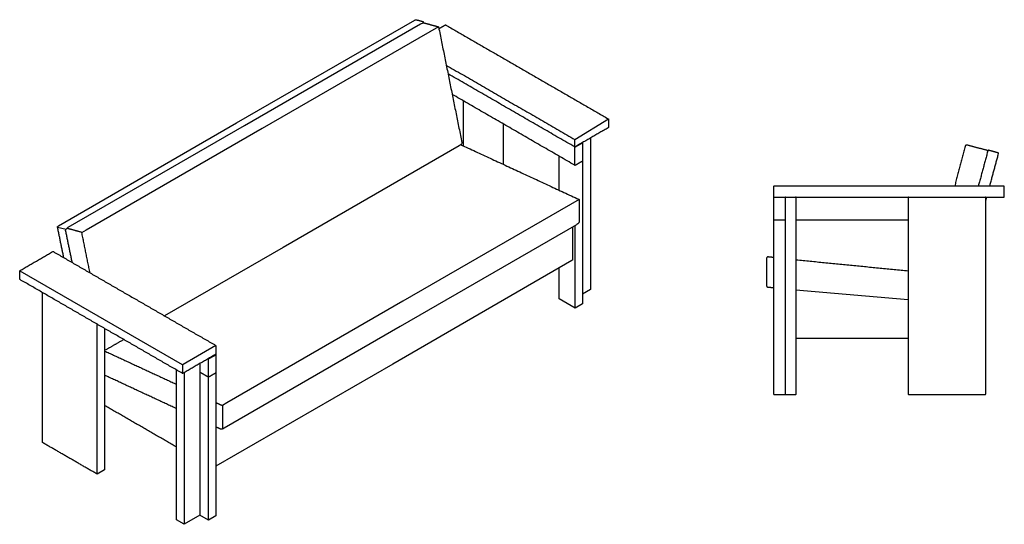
# Model space of a CAD drawing. Header units: millimetres. Extents: x -3703 to 3703, y -754 to 754.
# Tile 1 of 2: x -3703 to -760, y -754 to 754. Entities that reach past the tile are written whole.
import ezdxf

# ---------------------------------------------------------------- set-up
doc = ezdxf.new("R2010")
doc.units = ezdxf.units.MM
doc.layers.add('Défaut', color=7, linetype='Continuous', true_color=0x000000)

msp = doc.modelspace()

# ---------------------------------------------------------------- linework, layer by layer
at = {"layer": 'Défaut', "lineweight": -3}
for points in [[(-3587.1, 138), (-3054.6, 445.5), (-2522, 752.9)], [(-3557.8, 133.8), (-3031.4, 437.7), (-2505, 741.6)], [(-2497.2, 747.9), (-2496.5, 744.6)], [(-2451.6, 732.6), (-2977.9, 428.8), (-3504.2, 124.9), (-3518.2, 116.8)], [(-2422.5, 592.3), (-2422.5, 592.3), (-2422.5, 590.7)], [(-2421.6, 592.7), (-2421.6, 592.7), (-2421.6, 592.7)], [(-1997, 400.5), (-1997, -52.7), (-2020.3, -66.1)], [(-2389.3, 377.1), (-2915.7, 73.2), (-3270, -131.3)], [(-2031, 216.4), (-2557.4, -87.4), (-3083.7, -391.3), (-3097.2, -399.1), (-3097.2, -469.3)], [(-1447.8, 223.8), (-1449.8, 223.8), (-1449.8, 157.8)], [(-1448, 155.8), (-1414.8, 155.8)], [(-2039.1, 140.9), (-2565.4, -163), (-3091.7, -466.9)], [(-2050.7, 134.2), (-2050.7, 36.3)], [(-2053, 34), (-2588.1, -275), (-3116.5, -580.1)], [(-3702.9, 3.7), (-3217.8, -276.4), (-3216.1, -277.4)], [(-2042.8, -107.7), (-2090.1, -80.4), (-2090.1, 12.5)], [(-1381.8, -53.2), (-1360.6, -55.3), (-1047.4, -82.4)], [(-3164.6, -273.6), (-3164.6, -726.8), (-3211.9, -754.1)], [(-3116.5, -303.5), (-3116.5, -727.6), (-3116.5, -728.8), (-3138.8, -741.7), (-3139, -741.5), (-3164.6, -726.8)], [(-1447.8, -366.2), (-1412.8, -366.2), (-1383.8, -366.2)]]:
    msp.add_lwpolyline(points, dxfattribs=at)
at = {"layer": 'Défaut'}
for points in [[(-2043.3, 318.8), (-2043.3, 395.9), (-1943, 457.4)], [(-2041.8, 374.6), (-2043.2, 373.8), (-2043.3, 373.8)], [(-2020.3, 329.4), (-2020.3, -94.7), (-2042.8, -107.7), (-2042.8, 138.7)], [(-3590.2, 134.3), (-3564.6, 128)], [(-3449.2, -168.8), (-3449.2, -591.1), (-3471.7, -604.1), (-3471.7, -155.8)], [(-3116.8, -220), (-3214.4, -276.4), (-3216.1, -277.4), (-3216.1, -303)], [(-3138.8, -741.7), (-3139, -314.1), (-3139, -259.8), (-3139.9, -259.3)], [(-3211.9, -300.9), (-3211.9, -754.1), (-3234.4, -741.1), (-3234.4, -292.8)]]:
    msp.add_lwpolyline(points, dxfattribs=at)
at = {"layer": 'Défaut', "lineweight": -3, "extrusion": (0, 0, -1)}
msp.add_arc((2051.7, 36.3), 1, 180, 222.0609, dxfattribs=at)
at = {"layer": 'Défaut', "lineweight": -3}
for points, knots in [([(-2522, 752.9), (-2521.3, 753.4), (-2520.4, 753.7), (-2519.6, 753.9), (-2519.1, 754), (-2518.6, 754.1), (-2518.1, 754), (-2518, 754), (-2517.9, 754), (-2517.8, 754)], [1983.042263, 1983.042263, 1983.042263, 1983.042263, 1985.987128, 1985.987128, 1985.987128, 1987.755564, 1987.755564, 1987.755564, 1988.055532, 1988.055532, 1988.055532, 1988.055532]), ([(-2505, 741.6), (-2503.1, 742.7), (-2500.9, 743.7), (-2498.8, 744.2), (-2497.5, 744.5), (-2496.1, 744.8), (-2494.7, 744.6), (-2494.5, 744.6), (-2494.2, 744.5), (-2493.9, 744.5)], [1880.832708, 1880.832708, 1880.832708, 1880.832708, 1888.631931, 1888.631931, 1888.631931, 1893.259764, 1893.259764, 1893.259764, 1894.198326, 1894.198326, 1894.198326, 1894.198326]), ([(-2497.3, 748.3), (-2497.3, 748.3), (-2497.3, 748.2), (-2497.2, 748.2), (-2497.2, 748.1), (-2497.2, 748.1), (-2497.2, 748), (-2497.2, 748), (-2497.2, 748), (-2497.2, 747.9)], [2017.8909132, 2017.8909132, 2017.8909132, 2017.8909132, 2018.0475956, 2018.0475956, 2018.0475956, 2018.2131025, 2018.2131025, 2018.2131025, 2018.3267466, 2018.3267466, 2018.3267466, 2018.3267466]), ([(-2452.9, 733.3), (-2452.5, 733.2), (-2452.1, 733), (-2451.7, 732.8), (-2451.6, 732.6), (-2451.4, 732.5), (-2451.2, 732.3), (-2451.2, 732.2), (-2451.2, 732.2), (-2451.2, 732.1), (-2451.1, 732.1), (-2451.1, 732.1), (-2451, 731.9), (-2450.9, 731.6), (-2450.9, 731.4)], [1954.197238, 1954.197238, 1954.197238, 1954.197238, 1955.536036, 1955.536036, 1955.536036, 1956.258798, 1956.258798, 1956.258798, 1956.402472, 1956.402472, 1956.475966, 1956.475966, 1956.475966, 1957.193601, 1957.193601, 1957.193601, 1957.193601]), ([(-2422, 592), (-2422.1, 592), (-2422.2, 592.1), (-2422.4, 592.2), (-2422.4, 592.2), (-2422.5, 592.3), (-2422.5, 592.3), (-2422.5, 592.3)], [1104.178999, 1104.178999, 1104.178999, 1104.178999, 1104.640818, 1104.640818, 1105.107377, 1105.107377, 1105.516286, 1105.516286, 1105.516286, 1105.516286]), ([(-2381.3, 386.8), (-2381.3, 386.7), (-2381.3, 386.6), (-2381.2, 386.6), (-2381.2, 386.1), (-2381.3, 385.5), (-2381.4, 385.1), (-2381.8, 383.9), (-2382.6, 382.7), (-2383.4, 381.9), (-2383.5, 381.7), (-2383.6, 381.6), (-2383.8, 381.4)], [2342.866683, 2342.866683, 2342.866683, 2342.866683, 2343.066509, 2343.066509, 2343.066509, 2344.669337, 2344.669337, 2344.669337, 2348.96834, 2348.96834, 2348.96834, 2349.612983, 2349.612983, 2349.612983, 2349.612983]), ([(-2020.3, 386.1), (-2020.3, 386.1), (-2020.3, 386), (-2020.4, 386), (-2020.5, 386), (-2020.6, 385.9), (-2020.8, 385.8), (-2020.9, 385.7)], [535.623023, 535.623023, 535.623023, 535.623023, 536.091734, 536.091734, 536.560567, 536.560567, 537.024637, 537.024637, 537.024637, 537.024637]), ([(-2090.1, 343.7), (-2090.1, 343.8), (-2090.1, 343.8), (-2090.1, 343.9), (-2090, 344.2), (-2090, 344.4), (-2089.8, 344.7)], [519.424214, 519.424214, 519.424214, 519.424214, 519.665574, 519.665574, 519.665574, 520.478655, 520.478655, 520.478655, 520.478655]), ([(-2089.8, 344.7), (-2089.7, 344.9), (-2089.5, 345.1), (-2089.3, 345.3), (-2089.3, 345.3), (-2089.3, 345.3), (-2089.2, 345.3)], [520.4786551, 520.4786551, 520.4786551, 520.4786551, 521.2917367, 521.2917367, 521.2917367, 521.3411401, 521.3411401, 521.3411401, 521.3411401]), ([(-2020.3, 332.5), (-2020.3, 332.1), (-2020.5, 331.7), (-2020.8, 331.4), (-2020.8, 331.3), (-2020.9, 331.2), (-2021, 331.1), (-2021.1, 331), (-2021.2, 331), (-2021.3, 330.9)], [66.151202, 66.151202, 66.151202, 66.151202, 67.458019, 67.458019, 67.458019, 67.793193, 67.793193, 67.793193, 68.20927, 68.20927, 68.20927, 68.20927]), ([(-2020.3, 332.7), (-2020.3, 332.7), (-2020.3, 332.7), (-2020.3, 332.6), (-2020.3, 332.6), (-2020.3, 332.5)], [66.01, 66.01, 66.01, 66.01, 66.054326, 66.054326, 66.1512018, 66.1512018, 66.1512018, 66.1512018]), ([(-2042.8, 318.8), (-2043, 318.8), (-2043.3, 318.8), (-2043.5, 318.9), (-2043.6, 319), (-2043.7, 319), (-2043.7, 319)], [98.192471, 98.192471, 98.192471, 98.192471, 98.970635, 98.970635, 98.970635, 99.201981, 99.201981, 99.201981, 99.201981]), ([(-2041.8, 319), (-2041.9, 319), (-2042, 319), (-2042, 319), (-2042.3, 318.8), (-2042.5, 318.8), (-2042.8, 318.8)], [97.20927, 97.20927, 97.20927, 97.20927, 97.409292, 97.409292, 97.409292, 98.1924709, 98.1924709, 98.1924709, 98.1924709]), ([(-1449.3, 256.2), (-1449.4, 256), (-1449.6, 255.9), (-1449.7, 255.6), (-1449.8, 255.4), (-1449.8, 255.1), (-1449.8, 254.8)], [1446.7464, 1446.7464, 1446.7464, 1446.7464, 1447.458923, 1447.458923, 1447.458923, 1448.327599, 1448.327599, 1448.327599, 1448.327599]), ([(-760.4, 256.2), (-760.6, 256.4), (-760.8, 256.5), (-761, 256.6), (-761.3, 256.7), (-761.6, 256.8), (-761.8, 256.8)], [2201.911602, 2201.911602, 2201.911602, 2201.911602, 2202.624124, 2202.624124, 2202.624124, 2203.492801, 2203.492801, 2203.492801, 2203.492801]), ([(-2032.1, 217.3), (-2031.7, 217.2), (-2031.3, 216.9), (-2031, 216.4), (-2031, 216.4), (-2031, 216.4), (-2031, 216.4), (-2030.8, 216.1), (-2030.8, 215.7), (-2030.8, 215.3)], [553.927916, 553.927916, 553.927916, 553.927916, 555.454623, 555.454623, 555.454623, 555.500981, 555.500981, 555.500981, 556.624851, 556.624851, 556.624851, 556.624851]), ([(-1045.4, 223.8), (-1045.7, 223.8), (-1046, 223.7), (-1046.3, 223.6), (-1046.6, 223.4), (-1046.8, 223.2), (-1047, 222.9), (-1047.1, 222.9), (-1047.1, 222.9), (-1047.1, 222.8), (-1047.3, 222.5), (-1047.4, 222.2), (-1047.4, 221.8)], [-3.173374, -3.173374, -3.173374, -3.173374, -2.237751, -2.237751, -2.237751, -1.212742, -1.212742, -1.212742, -1.074688, -1.074688, -1.074688, 0, 0, 0, 0]), ([(-815.6, 222.7), (-815.6, 222.7), (-815.6, 222.8), (-815.7, 222.8), (-815.7, 222.9), (-815.7, 222.9), (-815.7, 222.9), (-815.9, 223.2), (-816.2, 223.4), (-816.5, 223.6), (-816.8, 223.7), (-817.1, 223.8), (-817.4, 223.8)], [1409.436986, 1409.436986, 1409.436986, 1409.436986, 1409.557613, 1409.557613, 1409.557613, 1409.695668, 1409.695668, 1409.695668, 1410.720676, 1410.720676, 1410.720676, 1411.6563, 1411.6563, 1411.6563, 1411.6563]), ([(-760.4, 224.4), (-760.3, 224.6), (-760.1, 224.7), (-760, 225), (-759.9, 225.2), (-759.8, 225.5), (-759.8, 225.8)], [2169.330403, 2169.330403, 2169.330403, 2169.330403, 2170.042285, 2170.042285, 2170.042285, 2170.911602, 2170.911602, 2170.911602, 2170.911602]), ([(-2030.8, 150.1), (-2030.8, 149.9), (-2030.8, 149.7), (-2030.8, 149.5), (-2030.9, 149.2), (-2031, 148.9), (-2031.1, 148.6), (-2031.3, 148), (-2031.7, 147.3), (-2032.1, 146.8), (-2032.4, 146.4), (-2032.7, 146), (-2033, 145.7), (-2034.3, 144.2), (-2036, 142.8), (-2037.7, 141.7), (-2038.1, 141.4), (-2038.6, 141.1), (-2039.1, 140.9)], [636.576093, 636.576093, 636.576093, 636.576093, 637.142743, 637.142743, 637.142743, 638.154393, 638.154393, 638.154393, 640.471814, 640.471814, 640.471814, 642.030341, 642.030341, 642.030341, 649.127133, 649.127133, 649.127133, 651.072251, 651.072251, 651.072251, 651.072251]), ([(-1449.8, 157.8), (-1449.8, 157.5), (-1449.8, 157.2), (-1449.6, 156.9), (-1449.5, 156.6), (-1449.3, 156.3), (-1449, 156.1), (-1449, 156.1), (-1449, 156.1), (-1448.9, 156.1), (-1448.7, 155.9), (-1448.3, 155.8), (-1448, 155.8)], [602.154362, 602.154362, 602.154362, 602.154362, 603.084109, 603.084109, 603.084109, 604.07517, 604.07517, 604.07517, 604.205722, 604.205722, 604.205722, 605.206734, 605.206734, 605.206734, 605.206734]), ([(-1448, 155.8), (-1448.3, 155.8), (-1448.5, 155.7), (-1448.7, 155.6), (-1449, 155.4), (-1449.3, 155.2), (-1449.5, 154.9), (-1449.5, 154.9), (-1449.5, 154.9), (-1449.6, 154.8), (-1449.7, 154.5), (-1449.8, 154.2), (-1449.8, 153.8)], [-3.018449, -3.018449, -3.018449, -3.018449, -2.237751, -2.237751, -2.237751, -1.212742, -1.212742, -1.212742, -1.074688, -1.074688, -1.074688, 0, 0, 0, 0]), ([(-3590.2, 134.3), (-3590.2, 134.3), (-3590.2, 134.3), (-3590.2, 134.3), (-3590.2, 134.5), (-3590.2, 134.7), (-3590.1, 134.9), (-3590, 135.2), (-3589.8, 135.5), (-3589.7, 135.8)], [471.01, 471.01, 471.01, 471.01, 471.053548, 471.053548, 471.053548, 471.736035, 471.736035, 471.736035, 472.811651, 472.811651, 472.811651, 472.811651]), ([(-3589.7, 135.8), (-3589.6, 136), (-3589.4, 136.1), (-3589.3, 136.3), (-3588.7, 136.9), (-3587.9, 137.5), (-3587.1, 138)], [472.811651, 472.811651, 472.811651, 472.811651, 473.534251, 473.534251, 473.534251, 476.683158, 476.683158, 476.683158, 476.683158]), ([(-3565.8, 124.2), (-3565.8, 124.2), (-3565.9, 124.3), (-3565.9, 124.3), (-3565.9, 124.9), (-3565.8, 125.5), (-3565.7, 125.9), (-3565.4, 126.7), (-3565, 127.4), (-3564.6, 128)], [377.044852, 377.044852, 377.044852, 377.044852, 377.230174, 377.230174, 377.230174, 378.973662, 378.973662, 378.973662, 381.543385, 381.543385, 381.543385, 381.543385]), ([(-3564.6, 128), (-3564.2, 128.5), (-3563.8, 129), (-3563.4, 129.4), (-3561.8, 131.1), (-3559.8, 132.6), (-3557.8, 133.8)], [381.543385, 381.543385, 381.543385, 381.543385, 383.664719, 383.664719, 383.664719, 391.969156, 391.969156, 391.969156, 391.969156]), ([(-3520.5, 120), (-3520.1, 119.9), (-3519.7, 119.8), (-3519.3, 119.5), (-3519.1, 119.4), (-3519, 119.2), (-3518.8, 119), (-3518.8, 119), (-3518.8, 118.9), (-3518.7, 118.9), (-3518.7, 118.9), (-3518.7, 118.8), (-3518.6, 118.6), (-3518.5, 118.4), (-3518.5, 118.2)], [61.242915, 61.242915, 61.242915, 61.242915, 62.581713, 62.581713, 62.581713, 63.304476, 63.304476, 63.304476, 63.448149, 63.448149, 63.521643, 63.521643, 63.521643, 64.239278, 64.239278, 64.239278, 64.239278]), ([(-3604.6, 60.8), (-3604.2, 61), (-3603.7, 61.1), (-3603.2, 61), (-3603.2, 61), (-3603.2, 61), (-3603.1, 61), (-3603.1, 61), (-3603.1, 61), (-3602.9, 60.9), (-3602.7, 60.8), (-3602.6, 60.8)], [2747.241909, 2747.241909, 2747.241909, 2747.241909, 2748.699852, 2748.699852, 2748.699852, 2748.781008, 2748.781008, 2748.860414, 2748.860414, 2748.860414, 2749.371232, 2749.371232, 2749.371232, 2749.371232]), ([(-2050.9, 35.6), (-2051.1, 35.4), (-2051.3, 35.2), (-2051.5, 35.1), (-2051.9, 34.7), (-2052.4, 34.3), (-2053, 34)], [0.370196, 0.370196, 0.370196, 0.370196, 1.227675, 1.227675, 1.227675, 3.420062, 3.420062, 3.420062, 3.420062]), ([(-3703.2, 2.7), (-3703.2, 2.9), (-3703.2, 3), (-3703.1, 3.2), (-3703.1, 3.2), (-3703.1, 3.2), (-3703.1, 3.3), (-3703.1, 3.3), (-3703.1, 3.3), (-3702.9, 3.8), (-3702.6, 4.2), (-3702.2, 4.4)], [2607.112586, 2607.112586, 2607.112586, 2607.112586, 2607.623404, 2607.623404, 2607.623404, 2607.70281, 2607.70281, 2607.783966, 2607.783966, 2607.783966, 2609.241909, 2609.241909, 2609.241909, 2609.241909]), ([(-3702.9, -22), (-3703.1, -21.8), (-3703.1, -21.5), (-3703.2, -21.2), (-3703.2, -21.1), (-3703.2, -21.1), (-3703.2, -21)], [2577.058145, 2577.058145, 2577.058145, 2577.058145, 2577.871226, 2577.871226, 2577.871226, 2578.112586, 2578.112586, 2578.112586, 2578.112586]), ([(-3702.2, -22.7), (-3702.3, -22.7), (-3702.3, -22.6), (-3702.4, -22.6), (-3702.6, -22.4), (-3702.8, -22.2), (-3702.9, -22)], [2576.003703, 2576.003703, 2576.003703, 2576.003703, 2576.245063, 2576.245063, 2576.245063, 2577.058145, 2577.058145, 2577.058145, 2577.058145]), ([(-3442.1, -230.7), (-3444.2, -231.9), (-3446.6, -232.9), (-3448.9, -233.4), (-3449, -233.4), (-3449.1, -233.5), (-3449.2, -233.5)], [1487.691888, 1487.691888, 1487.691888, 1487.691888, 1496.162585, 1496.162585, 1496.162585, 1496.514278, 1496.514278, 1496.514278, 1496.514278]), ([(-3117.5, -219.3), (-3117.5, -219.3), (-3117.4, -219.4), (-3117.3, -219.4), (-3117.1, -219.6), (-3116.9, -219.8), (-3116.8, -220)], [1716.636174, 1716.636174, 1716.636174, 1716.636174, 1716.877534, 1716.877534, 1716.877534, 1717.690616, 1717.690616, 1717.690616, 1717.690616]), ([(-3116.8, -220), (-3116.7, -220.3), (-3116.6, -220.5), (-3116.5, -220.8), (-3116.5, -220.9), (-3116.5, -221), (-3116.5, -221)], [1717.690616, 1717.690616, 1717.690616, 1717.690616, 1718.503698, 1718.503698, 1718.503698, 1718.745058, 1718.745058, 1718.745058, 1718.745058]), ([(-3139, -259.8), (-3139, -259.8), (-3139, -259.8), (-3138.8, -259.7), (-3138.7, -259.7), (-3138.4, -259.5), (-3138.3, -259.4), (-3138, -259.2), (-3137.8, -259.1), (-3137.6, -259)], [2.314329, 2.314329, 2.314329, 2.314329, 2.340694, 2.340694, 2.809405, 2.809405, 3.278238, 3.278238, 3.742308, 3.742308, 3.742308, 3.742308]), ([(-3116.5, -244.7), (-3116.5, -244.9), (-3116.5, -245), (-3116.6, -245.2), (-3116.6, -245.2), (-3116.6, -245.3), (-3116.6, -245.3), (-3116.6, -245.3), (-3116.6, -245.4), (-3116.8, -245.8), (-3117.1, -246.2), (-3117.5, -246.4)], [1747.745058, 1747.745058, 1747.745058, 1747.745058, 1748.255875, 1748.255875, 1748.255875, 1748.335282, 1748.335282, 1748.416437, 1748.416437, 1748.416437, 1749.87438, 1749.87438, 1749.87438, 1749.87438]), ([(-3215.1, -302.8), (-3215.5, -303), (-3216, -303.1), (-3216.5, -303), (-3216.5, -303), (-3216.5, -303), (-3216.6, -303), (-3216.6, -303), (-3216.6, -303), (-3216.8, -302.9), (-3217, -302.9), (-3217.1, -302.8)], [1887.87438, 1887.87438, 1887.87438, 1887.87438, 1889.332324, 1889.332324, 1889.332324, 1889.413479, 1889.413479, 1889.492885, 1889.492885, 1889.492885, 1890.003703, 1890.003703, 1890.003703, 1890.003703]), ([(-3139, -314.1), (-3139.2, -314.1), (-3139.5, -314.1), (-3139.7, -314), (-3139.8, -313.9), (-3139.9, -313.9), (-3139.9, -313.9)], [98.192471, 98.192471, 98.192471, 98.192471, 98.970635, 98.970635, 98.970635, 99.201981, 99.201981, 99.201981, 99.201981]), ([(-3138, -313.8), (-3138.1, -313.9), (-3138.2, -313.9), (-3138.2, -313.9), (-3138.5, -314), (-3138.7, -314.1), (-3139, -314.1)], [97.20927, 97.20927, 97.20927, 97.20927, 97.409292, 97.409292, 97.409292, 98.1924709, 98.1924709, 98.1924709, 98.1924709]), ([(-3116.5, -300.3), (-3116.5, -300.8), (-3116.7, -301.2), (-3117, -301.5), (-3117, -301.6), (-3117.1, -301.7), (-3117.2, -301.8), (-3117.3, -301.9), (-3117.4, -301.9), (-3117.5, -302)], [66.151202, 66.151202, 66.151202, 66.151202, 67.458019, 67.458019, 67.458019, 67.793193, 67.793193, 67.793193, 68.20927, 68.20927, 68.20927, 68.20927]), ([(-3117.3, -301.9), (-3117, -302.1), (-3116.8, -302.5), (-3116.6, -302.8), (-3116.6, -302.9), (-3116.6, -302.9), (-3116.6, -302.9), (-3116.6, -303), (-3116.6, -303), (-3116.5, -303.2), (-3116.5, -303.3), (-3116.5, -303.5)], [0.219834, 0.219834, 0.219834, 0.219834, 1.457943, 1.457943, 1.457943, 1.539099, 1.539099, 1.618505, 1.618505, 1.618505, 2.129323, 2.129323, 2.129323, 2.129323]), ([(-3116.5, -300.2), (-3116.5, -300.2), (-3116.5, -300.2), (-3116.5, -300.3), (-3116.5, -300.3), (-3116.5, -300.3)], [66.01, 66.01, 66.01, 66.01, 66.054326, 66.054326, 66.1512018, 66.1512018, 66.1512018, 66.1512018]), ([(-1449.8, -364.2), (-1449.8, -364.4), (-1449.8, -364.7), (-1449.7, -365), (-1449.6, -365.2), (-1449.5, -365.4), (-1449.4, -365.5), (-1449.3, -365.6)], [518, 518, 518, 518, 519.060286, 519.060286, 519.590406, 519.590406, 520.120731, 520.120731, 520.120731, 520.120731]), ([(-1449.3, -365.6), (-1449.1, -365.7), (-1449, -365.8), (-1448.8, -366), (-1448.7, -366), (-1448.3, -366.2), (-1448.1, -366.2), (-1447.8, -366.2)], [520.120731, 520.120731, 520.120731, 520.120731, 520.651057, 520.651057, 521.181176, 521.181176, 522.241463, 522.241463, 522.241463, 522.241463]), ([(-1414.8, -364.2), (-1414.8, -364.4), (-1414.8, -364.7), (-1414.7, -365), (-1414.6, -365.2), (-1414.5, -365.4), (-1414.4, -365.5), (-1414.3, -365.6)], [586, 586, 586, 586, 587.060286, 587.060286, 587.590406, 587.590406, 588.120731, 588.120731, 588.120731, 588.120731]), ([(-1414.3, -365.6), (-1414.1, -365.7), (-1414, -365.8), (-1413.8, -366), (-1413.7, -366), (-1413.3, -366.2), (-1413.1, -366.2), (-1412.8, -366.2)], [588.120731, 588.120731, 588.120731, 588.120731, 588.651057, 588.651057, 589.181176, 589.181176, 590.241463, 590.241463, 590.241463, 590.241463]), ([(-1383.8, -366.2), (-1383.6, -366.2), (-1383.4, -366.2), (-1383, -366), (-1382.9, -366), (-1382.7, -365.8), (-1382.5, -365.7), (-1382.4, -365.6)], [586.240698, 586.240698, 586.240698, 586.240698, 587.300984, 587.300984, 587.831103, 587.831103, 588.361429, 588.361429, 588.361429, 588.361429]), ([(-1382.4, -365.6), (-1382.3, -365.5), (-1382.2, -365.4), (-1382.1, -365.2), (-1382, -365), (-1381.9, -364.7), (-1381.8, -364.4), (-1381.8, -364.2)], [588.361429, 588.361429, 588.361429, 588.361429, 588.891755, 588.891755, 589.421874, 589.421874, 590.482161, 590.482161, 590.482161, 590.482161]), ([(-1047.4, -364.2), (-1047.4, -364.4), (-1047.3, -364.7), (-1047.2, -365), (-1047.1, -365.2), (-1047, -365.4), (-1046.9, -365.5), (-1046.8, -365.6)], [586, 586, 586, 586, 587.060286, 587.060286, 587.590406, 587.590406, 588.120731, 588.120731, 588.120731, 588.120731]), ([(-1046.8, -365.6), (-1046.7, -365.7), (-1046.6, -365.8), (-1046.3, -366), (-1046.2, -366), (-1045.9, -366.2), (-1045.6, -366.2), (-1045.4, -366.2)], [588.120731, 588.120731, 588.120731, 588.120731, 588.651057, 588.651057, 589.181176, 589.181176, 590.241463, 590.241463, 590.241463, 590.241463]), ([(-817.4, -366.2), (-817.1, -366.2), (-816.9, -366.2), (-816.5, -366), (-816.4, -366), (-816.2, -365.8), (-816.1, -365.7), (-816, -365.6)], [818.241463, 818.241463, 818.241463, 818.241463, 819.301749, 819.301749, 819.831868, 819.831868, 820.362194, 820.362194, 820.362194, 820.362194]), ([(-816, -365.6), (-815.9, -365.5), (-815.8, -365.4), (-815.6, -365.2), (-815.6, -365), (-815.4, -364.7), (-815.4, -364.4), (-815.4, -364.2)], [820.362194, 820.362194, 820.362194, 820.362194, 820.89252, 820.89252, 821.422639, 821.422639, 822.482925, 822.482925, 822.482925, 822.482925]), ([(-3091.7, -466.9), (-3093.5, -467.9), (-3095.6, -468.8), (-3097.5, -469.4), (-3099, -469.8), (-3101.5, -470.3), (-3103.1, -469.5), (-3103.1, -469.5), (-3103.1, -469.5), (-3103.1, -469.5)], [1866.546257, 1866.546257, 1866.546257, 1866.546257, 1873.965729, 1873.965729, 1873.965729, 1880.606233, 1880.606233, 1880.606233, 1880.64568, 1880.64568, 1880.64568, 1880.64568])]:
    msp.add_open_spline(points, degree=3, knots=knots, dxfattribs=at)
for points, degree in [([(-2517.8, 754), (-2507.9, 751.4), (-2498, 748.7)], 2), ([(-2498, 748.7), (-2497.8, 748.7), (-2497.5, 748.5), (-2497.3, 748.3)], 3), ([(-2493.9, 744.5), (-2473.4, 738.9), (-2452.9, 733.3)], 2), ([(-2450.9, 731.4), (-2416.1, 559.1), (-2381.3, 386.8)], 2), ([(-2428, 618.1), (-2235.6, 507), (-2043.3, 395.9)], 2), ([(-2422.5, 592.3), (-2422.6, 592.3), (-2422.7, 592.4), (-2422.8, 592.5)], 3), ([(-2044.1, 373.8), (-2233, 482.9), (-2422, 592)], 2), ([(-2043.7, 319), (-2227, 424.9), (-2410.3, 530.7)], 2), ([(-2376.6, 376.9), (-2376.6, 444), (-2376.6, 511.2)], 2), ([(-2257.4, 321.7), (-2257.4, 382), (-2257.4, 442.4)], 2), ([(-2020.9, 385.7), (-2031.2, 379.8), (-2041.4, 373.9)], 2), ([(-2021.2, 386.5), (-2020.7, 386.3), (-2020.3, 386.1)], 2), ([(-2020.3, 386), (-2020.3, 359.4), (-2020.3, 332.7)], 2), ([(-2383.8, 381.4), (-2385.3, 379.8), (-2387.4, 378.3), (-2389.3, 377.1)], 3), ([(-2384.6, 380.6), (-2208.3, 299), (-2032.1, 217.3)], 2), ([(-876.8, 375.6), (-892.5, 316.2), (-908.2, 256.8)], 2), ([(-812.7, 363.9), (-841.7, 371.5), (-870.7, 379.2)], 2), ([(-809, 362.3), (-823.3, 309.6), (-837.5, 256.8)], 2), ([(-808.1, 363.6), (-808.6, 363.3), (-808.9, 362.9), (-809, 362.3)], 3), ([(-778.6, 356.2), (-792.6, 360), (-806.6, 363.8)], 2), ([(-803.3, 256.8), (-790.2, 305.3), (-777.2, 353.7)], 2), ([(-777.4, 355.3), (-777.6, 355.7), (-778.1, 356.1), (-778.6, 356.2)], 3), ([(-2090.1, 244.2), (-2090.1, 293.9), (-2090.1, 343.7)], 2), ([(-2021.3, 330.9), (-2031.6, 325), (-2041.8, 319)], 2), ([(-1449.8, 254.8), (-1449.8, 240.3), (-1449.8, 225.8)], 2), ([(-761.8, 256.8), (-1104.8, 256.8), (-1447.8, 256.8)], 2), ([(-759.8, 225.8), (-759.8, 240.3), (-759.8, 254.8)], 2), ([(-2030.8, 215.3), (-2030.8, 182.7), (-2030.8, 150.1)], 2), ([(-1447.8, 223.8), (-1104.8, 223.8), (-761.8, 223.8)], 2), ([(-1414.8, 221.8), (-1414.8, -71.2), (-1414.8, -364.2)], 2), ([(-1381.8, -364.2), (-1381.8, -71.2), (-1381.8, 221.8)], 2), ([(-1047.4, 221.8), (-1047.4, -71.2), (-1047.4, -364.2)], 2), ([(-815.4, 221.8), (-815.4, 222.1), (-815.5, 222.4), (-815.6, 222.7)], 3), ([(-815.4, 212.1), (-813.8, 217.9), (-812.2, 223.8)], 2), ([(-815.4, -364.2), (-815.4, -71.2), (-815.4, 221.8)], 2), ([(-1449.8, 153.8), (-1449.8, -105.2), (-1449.8, -364.2)], 2), ([(-1381.8, 155.8), (-1214.6, 155.8), (-1047.4, 155.8)], 2), ([(-3571.3, 42.7), (-3580.7, 88.5), (-3590.2, 134.3)], 2), ([(-3546.1, 28.1), (-3556, 76.1), (-3565.8, 124.2)], 2), ([(-3561.5, 131.2), (-3541, 125.6), (-3520.5, 120)], 2), ([(-3518.5, 118.2), (-3506.3, 58.2), (-3494.2, -1.8)], 2), ([(-3702.2, 4.4), (-3653.4, 32.6), (-3604.6, 60.8)], 2), ([(-3602.6, 60.8), (-3360.1, -79.3), (-3117.5, -219.3)], 2), ([(-1470.9, 40), (-1470.9, 0), (-1470.9, -40)], 2), ([(-1449.8, 43.4), (-1457.9, 44.2), (-1465.9, 45)], 2), ([(-1381.8, 36.6), (-1214.6, 20.1), (-1047.4, 3.6)], 2), ([(-3703.2, -21), (-3703.2, -9.2), (-3703.2, 2.7)], 2), ([(-3217.1, -302.8), (-3459.6, -162.8), (-3702.2, -22.7)], 2), ([(-1466.7, -45), (-1458.3, -45.8), (-1449.8, -46.6)], 2), ([(-3634.9, -509.8), (-3634.9, -285.7), (-3634.9, -61.6)], 2), ([(-3634.3, -61.9), (-3634.3, -61.9), (-3634.3, -61.9)], 2), ([(-3392, -201.8), (-3417.1, -216.2), (-3442.1, -230.7)], 2), ([(-1381.8, -197.4), (-1214.6, -197.4), (-1047.4, -197.4)], 2), ([(-3116.5, -221), (-3116.5, -232.9), (-3116.5, -244.7)], 2), ([(-3449.2, -236.1), (-3341.8, -285.9), (-3234.4, -335.6)], 2), ([(-3117.5, -246.4), (-3166.3, -274.6), (-3215.1, -302.8)], 2), ([(-3137.6, -259), (-3127.4, -253.1), (-3117.1, -247.2)], 2), ([(-3116.5, -246.3), (-3116.5, -273.3), (-3116.5, -300.2)], 2), ([(-3234.4, -408.5), (-3341.8, -358.5), (-3449.2, -308.6)], 2), ([(-3139.9, -313.9), (-3152.3, -306.7), (-3164.6, -299.6)], 2), ([(-3117.5, -302), (-3127.8, -307.9), (-3138, -313.8)], 2), ([(-1045.4, -366.2), (-931.4, -366.2), (-817.4, -366.2)], 2), ([(-3234.4, -523.2), (-3341.8, -461.1), (-3449.2, -399.1)], 2), ([(-3116.5, -390.2), (-3106.9, -394.7), (-3097.2, -399.1)], 2), ([(-3103.1, -469.5), (-3109.8, -466.4), (-3116.5, -463.3)], 2), ([(-3116.3, -463.4), (-3116.4, -463.5), (-3116.5, -463.6)], 2), ([(-3471.7, -604.1), (-3553.3, -556.9), (-3634.9, -509.8)], 2), ([(-3634.9, -509.8), (-3634.9, -509.8), (-3634.9, -509.8), (-3634.9, -509.8)], 3), ([(-3473.1, -602.6), (-3473.1, -602.6), (-3473.1, -602.6), (-3473.1, -602.6)], 3), ([(-3473.1, -602.6), (-3473.1, -602.6), (-3473.1, -602.6)], 2), ([(-3471.7, -604.1), (-3471.7, -604.1), (-3471.7, -604.1), (-3471.7, -604.1)], 3), ([(-3470.3, -602.6), (-3470.3, -602.6), (-3470.3, -602.6), (-3470.3, -602.6)], 3), ([(-3470.3, -602.6), (-3470.3, -602.6), (-3470.3, -602.6)], 2), ([(-3164.6, -726.8), (-3164.6, -726.8), (-3164.6, -726.8), (-3164.6, -726.8)], 3), ([(-3234.4, -741.1), (-3234.4, -741.1), (-3234.4, -741.1), (-3234.4, -741.1)], 3), ([(-3213.3, -752.6), (-3213.3, -752.6), (-3213.3, -752.6), (-3213.3, -752.6)], 3), ([(-3213.3, -752.6), (-3213.3, -752.6), (-3213.3, -752.6)], 2), ([(-3210.5, -752.6), (-3210.5, -752.6), (-3210.5, -752.6)], 2), ([(-3210.5, -752.6), (-3210.5, -752.6), (-3210.5, -752.6), (-3210.5, -752.6)], 3), ([(-3137.6, -739.1), (-3137.6, -739.1), (-3137.6, -739.1), (-3137.6, -739.1)], 3), ([(-3137.6, -739.1), (-3137.6, -739.1), (-3137.6, -739.1)], 2)]:
    msp.add_open_spline(points, degree=degree, dxfattribs=at)
at = {"layer": 'Défaut'}
for points, degree in [([(-2450.1, 727.3), (-2440.7, 732.7), (-2431.3, 738.1)], 2), ([(-2429.3, 738.1), (-2186.8, 598.1), (-1944.3, 458.1)], 2), ([(-1943.3, 456.4), (-1943.3, 444.5), (-1943.3, 432.7)], 2), ([(-1944.3, 430.9), (-1993, 402.8), (-2041.8, 374.6)], 2), ([(-2041.8, 374.6), (-2041.8, 374.6), (-2041.8, 374.6), (-2041.8, 374.6)], 3)]:
    msp.add_open_spline(points, degree=degree, dxfattribs=at)
for points, knots in [([(-2431.3, 738.1), (-2430.9, 738.4), (-2430.4, 738.5), (-2429.9, 738.4), (-2429.9, 738.4), (-2429.9, 738.4), (-2429.8, 738.4), (-2429.8, 738.4), (-2429.8, 738.3), (-2429.6, 738.3), (-2429.5, 738.2), (-2429.3, 738.1)], [138.01, 138.01, 138.01, 138.01, 139.467943, 139.467943, 139.467943, 139.549099, 139.549099, 139.628505, 139.628505, 139.628505, 140.139323, 140.139323, 140.139323, 140.139323]), ([(-1944.3, 458.1), (-1944.2, 458.1), (-1944.1, 458), (-1944.1, 458), (-1943.8, 457.8), (-1943.7, 457.6), (-1943.5, 457.4)], [826.139323, 826.139323, 826.139323, 826.139323, 826.380683, 826.380683, 826.380683, 827.193764, 827.193764, 827.193764, 827.193764]), ([(-1943.5, 457.4), (-1943.4, 457.1), (-1943.3, 456.9), (-1943.3, 456.6), (-1943.3, 456.5), (-1943.3, 456.4), (-1943.3, 456.4)], [827.193764, 827.193764, 827.193764, 827.193764, 828.006846, 828.006846, 828.006846, 828.248206, 828.248206, 828.248206, 828.248206]), ([(-1943.3, 432.7), (-1943.3, 432.5), (-1943.3, 432.3), (-1943.3, 432.2), (-1943.3, 432.2), (-1943.3, 432.1), (-1943.3, 432.1), (-1943.4, 432.1), (-1943.4, 432), (-1943.5, 431.6), (-1943.8, 431.2), (-1944.3, 430.9)], [857.248206, 857.248206, 857.248206, 857.248206, 857.759024, 857.759024, 857.759024, 857.83843, 857.83843, 857.919585, 857.919585, 857.919585, 859.377529, 859.377529, 859.377529, 859.377529]), ([(-2021.1, 331), (-2020.8, 330.8), (-2020.6, 330.4), (-2020.4, 330), (-2020.4, 330), (-2020.4, 330), (-2020.4, 329.9), (-2020.4, 329.9), (-2020.4, 329.9), (-2020.3, 329.7), (-2020.3, 329.6), (-2020.3, 329.4)], [0.219834, 0.219834, 0.219834, 0.219834, 1.457943, 1.457943, 1.457943, 1.539099, 1.539099, 1.618505, 1.618505, 1.618505, 2.129323, 2.129323, 2.129323, 2.129323])]:
    msp.add_open_spline(points, degree=3, knots=knots, dxfattribs=at)
at = {"layer": 'Défaut', "lineweight": -3}
for points, weights in [([(-2041.4, 373.9), (-2042.8, 373.1), (-2044.1, 373.8)], [1, 0.707106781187, 1]), ([(-870.7, 379.2), (-875.6, 380.5), (-876.8, 375.6)], [1, 0.707106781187, 1]), ([(-806.6, 363.8), (-807.4, 364), (-808.1, 363.6)], [0.998108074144, 0.853553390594, 0.853553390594]), ([(-777.2, 353.7), (-776.9, 354.5), (-777.4, 355.3)], [1, 0.853553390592, 0.853553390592]), ([(-1447.8, 256.8), (-1448.7, 256.8), (-1449.3, 256.2)], [1, 0.853553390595, 0.853553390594]), ([(-759.8, 254.8), (-759.8, 255.6), (-760.4, 256.2)], [1, 0.853553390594, 0.853553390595]), ([(-1449.8, 225.8), (-1449.8, 225), (-1449.3, 224.4)], [1, 0.853553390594, 0.853553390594]), ([(-1449.3, 224.4), (-1448.7, 223.8), (-1447.8, 223.8)], [0.853553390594, 0.853553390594, 1]), ([(-1414.3, 223.2), (-1414.8, 222.6), (-1414.8, 221.8)], [0.853553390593, 0.853553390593, 1]), ([(-1412.8, 223.8), (-1413.7, 223.8), (-1414.3, 223.2)], [1, 0.853553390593, 0.853553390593]), ([(-1382.4, 223.2), (-1383, 223.8), (-1383.8, 223.8)], [0.853553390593, 0.853553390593, 1]), ([(-1381.8, 221.8), (-1381.8, 222.6), (-1382.4, 223.2)], [1, 0.853553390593, 0.853553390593]), ([(-761.8, 223.8), (-761, 223.8), (-760.4, 224.4)], [1, 0.853450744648, 0.85355346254]), ([(-3117.1, -247.2), (-3116.5, -246.8), (-3116.5, -246.3)], [1, 0.846459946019, 0.85389697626]), ([(-3116.5, -246.3), (-3116.5, -246), (-3116.8, -245.7)], [0.85389697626, 0.859011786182, 0.940268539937])]:
    msp.add_rational_spline(points, weights, degree=2, dxfattribs=at)
for points, weights, knots in [([(-809.4, 361), (-809.5, 361.3), (-809.7, 361.6), (-810.7, 363.4), (-812.7, 363.9)], [0.978933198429, 0.987392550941, 1, 0.92336351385, 1], [-4.841934, -4.841934, -4.841934, -4.157917, -4.157917, 0, 0, 0]), ([(-1465.9, 45), (-1467.9, 45.2), (-1469.4, 43.7), (-1470.9, 42.2), (-1470.9, 40)], [1, 0.914974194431, 1, 0.914974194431, 1], [-0.423344, -0.423344, -0.423344, 3.71228, 3.71228, 8.026217, 8.026217, 8.026217]), ([(-1470.9, -40), (-1470.9, -42), (-1469.6, -43.5), (-1468.4, -44.8), (-1466.7, -45)], [1, 0.853553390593, 0.853553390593, 0.853553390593, 0.96603071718], [87.977459, 87.977459, 87.977459, 92.036929, 92.036929, 95.44653, 95.44653, 95.44653])]:
    msp.add_rational_spline(points, weights, degree=2, knots=knots, dxfattribs=at)

doc.saveas('drawing.dxf')
